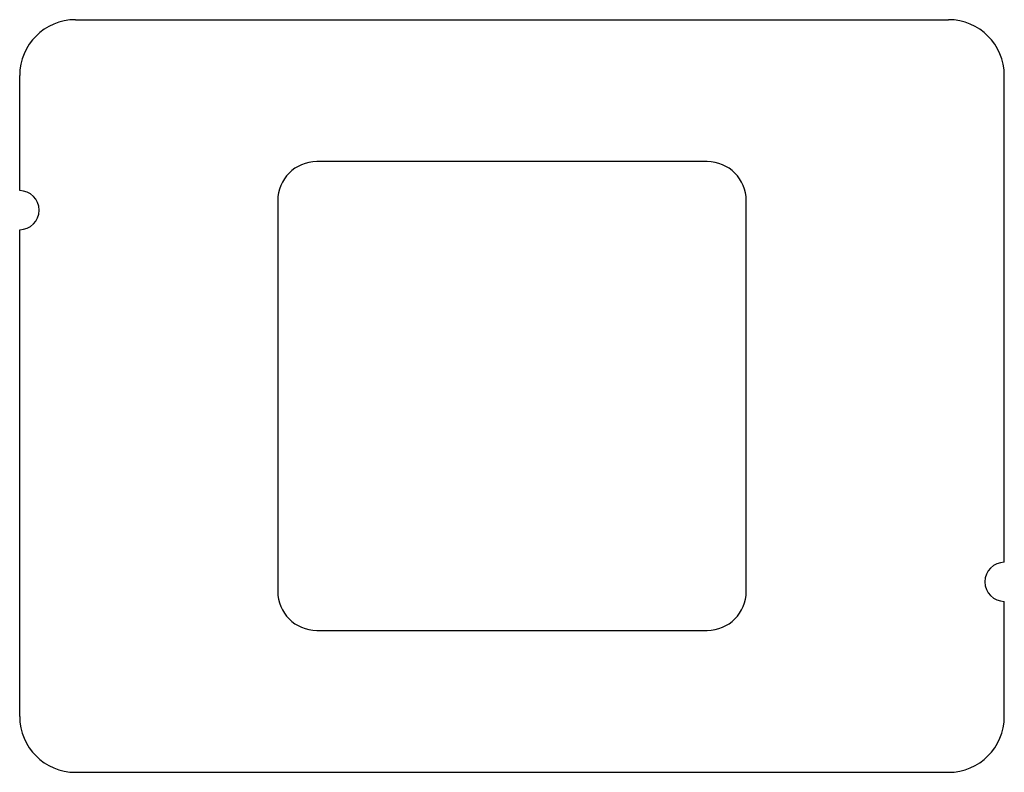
# Model space of a CAD drawing. Header units: millimetres. Extents: x -53 to 53, y -40 to 40.
import ezdxf

# ---------------------------------------------------------------- set-up
doc = ezdxf.new("R2010")
doc.units = ezdxf.units.MM

msp = doc.modelspace()

# ---------------------------------------------------------------- linework, layer by layer
at = {"layer": 'OUTLINE'}
for p, q in [((-47, 40.5), (47, 40.5)), ((-53, 22.1), (-53, 34.5)), ((53, -17.9), (53, 34.5)), ((21.025, 25.225), (-21.025, 25.225)), ((-25.225, 21.025), (-25.225, -21.025)), ((25.225, -21.025), (25.225, 21.025)), ((-53, -34.5), (-53, 17.9)), ((53, -34.5), (53, -22.1)), ((-21.025, -25.225), (21.025, -25.225)), ((-47, -40.5), (47, -40.5))]:
    msp.add_line(p, q, dxfattribs=at)
for centre, radius, start, end in [((-47, 34.5), 6, 90, 180), ((47, 34.5), 6, 0, 90), ((-21.025, 21.025), 4.2, 90, 180), ((21.025, 21.025), 4.2, 0, 90), ((-53, 20), 2.1, 270, 90), ((53, -20), 2.1, 90, 270), ((-21.025, -21.025), 4.2, 180, 270), ((21.025, -21.025), 4.2, 270, 360), ((-47, -34.5), 6, 180, 270), ((47, -34.5), 6, 270, 360)]:
    msp.add_arc(centre, radius, start, end, dxfattribs=at)

doc.saveas('drawing.dxf')
